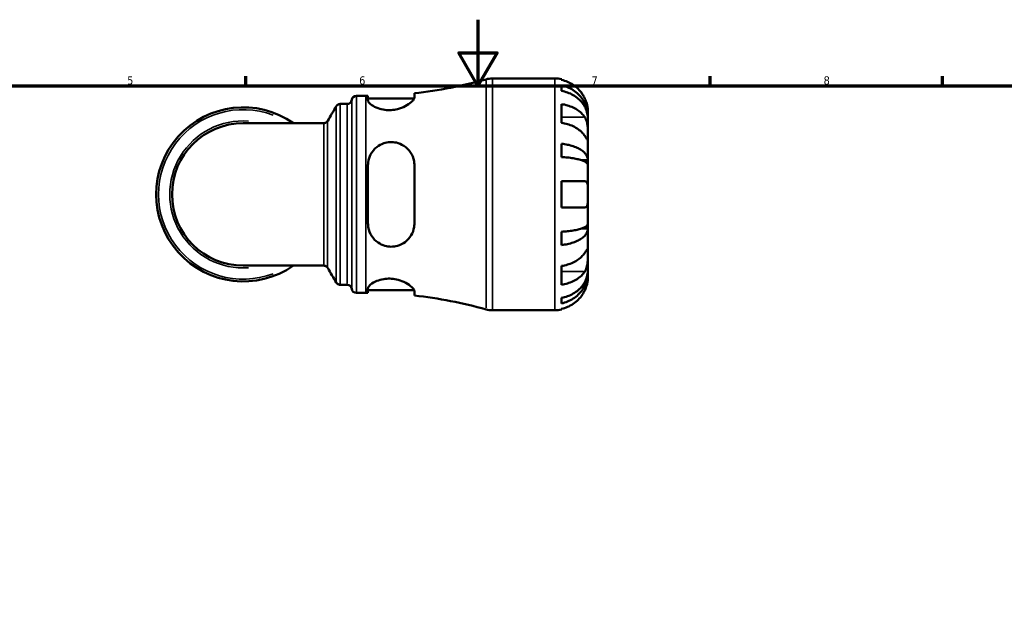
# Model space of a CAD drawing. Header units: millimetres. Extents: x 0 to 902, y 0 to 823.
# Tile 4 of 6: x 282 to 579, y 419 to 594. Entities that reach past the tile are written whole.
import ezdxf

# ---------------------------------------------------------------- set-up
doc = ezdxf.new("R2010")
doc.units = ezdxf.units.MM
for name, color, linetype, lineweight in [('Border (ISO)', 7, 'Continuous', 70), ('Visible (ISO)', 7, 'Continuous', 50), ('Visible Narrow (ISO)', 7, 'Continuous', 35)]:
    doc.layers.add(name, color=color, linetype=linetype, lineweight=lineweight)
doc.styles.add('Note Text (ISO)', font='tahoma.ttf')

# ---------------------------------------------------------------- blocks, each defined once
blk = doc.blocks.new('Borders Default Border')
at = {"layer": 'Border (ISO)'}
for p, q in [((350.4166793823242, 574.000015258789), (350.4166793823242, 576.8999862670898)), ((490.5833435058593, 574.000015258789), (490.5833435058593, 576.8999862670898)), ((560.6666564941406, 574.000015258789), (560.6666564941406, 576.8999862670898))]:
    blk.add_line(p, q, dxfattribs=at)
at = {"layer": 'Border (ISO)', "flags": 128}
for points in [[(420.4999923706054, 594.0000152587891), (420.4999923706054, 574.000015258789), (414.7264862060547, 584.000015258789), (426.2734985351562, 584.000015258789), (420.4999923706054, 574.000015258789)], [(20, 20), (20, 574.000015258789), (820.999984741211, 574.000015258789), (820.999984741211, 20), (20, 20)]]:
    blk.add_lwpolyline(points, dxfattribs=at)
at = {"layer": 'Border (ISO)', "color": 232, "true_color": 0xca0064, "char_height": 2.5, "attachment_point": 7, "style": 'Note Text (ISO)'}
for s, insert in [('5', (314.6429940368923, 574.3473257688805)), ('6', (384.6603272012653, 574.3473257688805)), ('7', (454.7676605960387, 574.3999999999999)), ('8', (524.8089938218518, 574.3432739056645))]:
    blk.add_mtext(s, dxfattribs=dict(at, insert=insert))

msp = doc.modelspace()

# ---------------------------------------------------------------- linework, layer by layer
at = {"layer": 'Visible (ISO)'}
for p, q in [((424.8487800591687, 576.2379836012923), (443.693529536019, 576.2379836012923)), ((445.6935295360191, 576.035942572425), (445.6935295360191, 575.8052795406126)), ((445.6935295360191, 574.1547302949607), (445.6935295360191, 572.494419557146)), ((383.8185295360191, 570.9879836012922), (386.6785295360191, 570.9879836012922)), ((387.3185295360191, 570.9895076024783), (387.3185295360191, 569.6582788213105)), ((401.318529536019, 570.4929371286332), (401.318529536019, 571.7878167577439)), ((378.9585837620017, 568.5379836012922), (381.0404906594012, 568.5379836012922)), ((387.3185295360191, 570.1879836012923), (401.2558004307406, 570.1879836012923)), ((445.6935295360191, 568.5091800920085), (445.6935295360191, 562.8523258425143)), ((453.693529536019, 564.6292899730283), (453.6685323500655, 564.6292899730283)), ((453.693529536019, 564.6292899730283), (453.693529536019, 566.2379836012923)), ((453.693529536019, 564.0169964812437), (453.693529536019, 564.6292899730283)), ((373.9475590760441, 562.7493336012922), (349.6935295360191, 562.7493336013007)), ((453.693529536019, 558.9156531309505), (453.693529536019, 564.0169964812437)), ((453.693529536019, 551.539273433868), (453.693529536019, 558.9156531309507)), ((445.6935295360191, 556.5328572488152), (445.6935295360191, 552.5245125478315)), ((387.3185295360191, 550.0379836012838), (387.3185295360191, 532.4379836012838)), ((401.318529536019, 532.4379836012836), (401.318529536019, 550.0379836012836)), ((453.693529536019, 551.539273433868), (451.7848918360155, 551.539273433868)), ((453.693529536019, 550.0610661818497), (453.693529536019, 551.539273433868)), ((453.693529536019, 541.2379836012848), (453.693529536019, 550.0610661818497)), ((445.6935295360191, 545.237983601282), (445.6935295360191, 537.237983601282)), ((453.693529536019, 532.4149010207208), (453.693529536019, 541.2379836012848)), ((453.693529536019, 530.936693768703), (453.693529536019, 532.4149010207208)), ((445.6935295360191, 529.9514546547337), (445.6935295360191, 525.9431099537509)), ((453.693529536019, 530.936693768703), (451.7848918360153, 530.936693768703)), ((453.693529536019, 523.5603140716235), (453.693529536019, 530.936693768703)), ((453.693529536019, 518.4589707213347), (453.693529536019, 523.5603140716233)), ((349.6935295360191, 519.7266336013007), (373.9475590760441, 519.7266336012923)), ((445.6935295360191, 519.6236413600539), (445.6935295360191, 513.9667871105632)), ((453.693529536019, 517.846677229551), (453.6685323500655, 517.846677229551)), ((453.693529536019, 517.846677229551), (453.693529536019, 518.4589707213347)), ((453.693529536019, 516.2379836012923), (453.693529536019, 517.846677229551)), ((378.9585837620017, 513.9379836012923), (381.0404906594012, 513.9379836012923)), ((383.8185295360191, 511.4879836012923), (386.6785295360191, 511.4879836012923)), ((387.3185295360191, 512.8176883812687), (387.3185295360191, 511.4864596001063)), ((387.3185295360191, 512.2879836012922), (401.2558004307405, 512.2879836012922)), ((401.318529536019, 510.6881504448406), (401.318529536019, 511.9830300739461)), ((445.6935295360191, 509.9815476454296), (445.6935295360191, 508.3212369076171)), ((424.8487800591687, 506.2379836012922), (443.693529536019, 506.2379836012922)), ((445.6935295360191, 506.6706876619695), (445.6935295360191, 506.4400246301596))]:
    msp.add_line(p, q, dxfattribs=at)
for centre, radius, start, end in [((386.6785295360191, 705.3718431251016), 134.3838595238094, 276.2543101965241, 285.6628394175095), ((424.8487800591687, 569.2379836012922), 7.000000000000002, 90, 105.6628394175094), ((443.693529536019, 566.2379836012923), 10, 78.46304096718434, 90), ((383.8185295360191, 569.5879836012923), 1.4, 90, 172.8192442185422), ((386.6785295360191, 705.3718431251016), 134.3838595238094, 270, 270.2728708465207), ((349.6935295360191, 541.237983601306), 26.29165, 54.90319877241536, 305.0968012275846), ((381.0404906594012, 569.9379836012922), 1.4, 270, 352.8192442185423), ((349.6935295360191, 541.2379836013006), 21.51135, 90, 270), ((381.0404906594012, 512.5379836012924), 1.4, 7.18075578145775, 90), ((383.8185295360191, 512.8879836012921), 1.4, 187.1807557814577, 270), ((386.6785295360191, 377.1041240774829), 134.3838595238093, 89.72712915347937, 90), ((386.6785295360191, 377.1041240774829), 134.3838595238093, 74.33716058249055, 83.74568980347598), ((424.8487800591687, 513.2379836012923), 7.000000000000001, 254.3371605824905, 270), ((443.693529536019, 516.2379836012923), 10, 270, 281.5369590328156)]:
    msp.add_arc(centre, radius, start, end, dxfattribs=at)
for points, knots in [([(452.7338899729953, 570.237983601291), (452.5285648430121, 570.6763412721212), (452.2805833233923, 571.1209695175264), (451.6248963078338, 572.1075161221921), (451.1899656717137, 572.6314894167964), (450.3160369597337, 573.509102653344), (449.7970394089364, 573.9440669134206), (448.6788629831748, 574.6944430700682), (448.0796731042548, 575.0098385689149), (446.9568301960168, 575.4765788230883), (446.3326677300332, 575.6739454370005), (445.6935295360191, 575.8052795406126)], [4.902643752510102, 4.902643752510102, 4.902643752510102, 4.902643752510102, 5.042245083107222, 5.042245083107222, 5.228549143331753, 5.228549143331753, 5.413804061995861, 5.413804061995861, 5.59905898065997, 5.59905898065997, 5.77859994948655, 5.77859994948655, 5.77859994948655, 5.77859994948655]), ([(445.6935295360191, 574.1547302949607), (446.334722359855, 574.0276372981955), (446.9610119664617, 573.8364004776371), (448.085622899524, 573.3846930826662), (448.6848862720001, 573.0800102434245), (449.8034652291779, 572.3549998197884), (450.3227857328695, 571.9346793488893), (451.1960183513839, 571.0876608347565), (451.630150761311, 570.5827233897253), (452.378685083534, 569.495547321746), (452.6930993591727, 568.9133166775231), (453.1667292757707, 567.8038063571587), (453.3691555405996, 567.1741175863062), (453.6325462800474, 565.88756076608), (453.693529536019, 565.2306963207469), (453.693529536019, 564.6292899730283)], [0.1897183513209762, 0.1897183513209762, 0.1897183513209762, 0.1897183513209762, 0.3698032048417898, 0.3698032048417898, 0.5549843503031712, 0.5549843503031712, 0.7401654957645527, 0.7401654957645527, 0.9258164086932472, 0.9258164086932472, 1.111467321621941, 1.111467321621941, 1.297825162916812, 1.297825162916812, 1.484183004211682, 1.484183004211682, 1.484183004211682, 1.484183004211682]), ([(401.318529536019, 570.4929371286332), (401.318529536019, 570.3811356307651), (401.2889412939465, 570.2590048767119), (401.0906816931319, 569.8104653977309), (400.7865748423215, 569.4442236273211), (399.8818704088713, 568.6622131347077), (399.2645593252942, 568.2446357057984), (397.8566700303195, 567.5307582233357), (397.0869210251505, 567.2272112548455), (395.6143879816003, 566.8505827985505), (394.9545647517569, 566.7419478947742), (393.6454819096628, 566.6590185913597), (393.0167881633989, 566.6786810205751), (391.6704918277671, 566.8438798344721), (390.9849620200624, 567.0123240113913), (389.5952413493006, 567.500728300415), (388.9436737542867, 567.8445640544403), (387.9260143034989, 568.563815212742), (387.5724632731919, 568.9394063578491), (387.350544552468, 569.4109455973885), (387.3185295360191, 569.5385686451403), (387.3185295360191, 569.6582788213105)], [-2.480382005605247, -2.480382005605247, -2.480382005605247, -2.480382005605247, -2.363286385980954, -2.363286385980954, -2.079768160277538, -2.079768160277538, -1.779791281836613, -1.779791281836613, -1.508210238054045, -1.508210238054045, -1.305006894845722, -1.305006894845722, -1.113346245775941, -1.113346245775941, -0.8807716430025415, -0.8807716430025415, -0.5859505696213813, -0.5859505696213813, -0.2789280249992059, -0.2789280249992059, -0.1569413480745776, -0.1569413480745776, -0.1569413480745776, -0.1569413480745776]), ([(453.693529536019, 564.0169964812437), (453.693529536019, 564.5522343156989), (453.6325462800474, 565.1368285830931), (453.3691555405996, 566.2818345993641), (453.1667292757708, 566.8422431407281), (452.6930993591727, 567.8296818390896), (452.378685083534, 568.3478537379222), (451.630150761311, 569.3154154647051), (451.1960183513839, 569.7647981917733), (450.3227857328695, 570.5186252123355), (449.8034652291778, 570.8927007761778), (448.6848862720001, 571.537943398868), (448.085622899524, 571.8091041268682), (446.9610119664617, 572.2111133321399), (446.334722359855, 572.3813097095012), (445.6935295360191, 572.4944195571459)], [4.459382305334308, 4.459382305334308, 4.459382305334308, 4.459382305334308, 4.645740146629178, 4.645740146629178, 4.832097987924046, 4.832097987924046, 5.017748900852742, 5.017748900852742, 5.203399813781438, 5.203399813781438, 5.38858095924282, 5.38858095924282, 5.573762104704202, 5.573762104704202, 5.753846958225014, 5.753846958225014, 5.753846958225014, 5.753846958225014]), ([(377.7523853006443, 567.8486883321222), (377.7730815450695, 567.883812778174), (377.7982277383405, 567.9232756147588), (377.8642155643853, 568.0128922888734), (377.9050054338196, 568.0631968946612), (378.0138636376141, 568.1741053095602), (378.0821473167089, 568.2350780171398), (378.2614830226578, 568.3569197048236), (378.3735980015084, 568.4178240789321), (378.6427252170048, 568.5092719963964), (378.7999694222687, 568.5379836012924), (378.9585837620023, 568.5379836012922)], [3.140674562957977, 3.140674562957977, 3.140674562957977, 3.140674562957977, 3.140860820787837, 3.140860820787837, 3.141047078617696, 3.141047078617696, 3.141233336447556, 3.141233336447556, 3.141419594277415, 3.141419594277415, 3.141605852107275, 3.141605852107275, 3.141605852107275, 3.141605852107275]), ([(445.6935295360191, 568.5091800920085), (446.3326677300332, 568.4163128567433), (446.9568301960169, 568.2767535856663), (448.0796731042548, 567.9467183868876), (448.6788629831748, 567.7237000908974), (449.7970394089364, 567.1931040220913), (450.3160369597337, 566.8855378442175), (451.1899656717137, 566.2649715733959), (451.6248963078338, 565.8944665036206), (452.2805833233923, 565.196872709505), (452.5285648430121, 564.8824730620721), (452.7338899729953, 564.572507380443)], [0.18972424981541, 0.18972424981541, 0.18972424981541, 0.18972424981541, 0.3692652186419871, 0.3692652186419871, 0.5545201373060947, 0.5545201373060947, 0.7397750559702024, 0.7397750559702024, 0.9260791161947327, 0.9260791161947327, 1.065680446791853, 1.065680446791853, 1.065680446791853, 1.065680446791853]), ([(453.693529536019, 566.2379836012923), (453.693529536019, 566.2379836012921), (453.6938804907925, 566.2807573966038), (453.69087295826, 566.4579217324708), (453.6870613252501, 566.5997936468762), (453.6551637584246, 567.0477594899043), (453.6176226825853, 567.3918439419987), (453.4875917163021, 568.0677369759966), (453.4183832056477, 568.3604872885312), (453.2616286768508, 568.8993671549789), (453.1834842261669, 569.1367433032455), (453.0033834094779, 569.6234427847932), (452.9014502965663, 569.8709320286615), (452.7718133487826, 570.1563978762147), (452.7529670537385, 570.1972551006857), (452.7338899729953, 570.237983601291)], [-2.778041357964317, -2.778041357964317, -2.778041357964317, -2.778041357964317, -2.676721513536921, -2.676721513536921, -2.565581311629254, -2.565581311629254, -2.40960112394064, -2.40960112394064, -2.305193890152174, -2.305193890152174, -2.226175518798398, -2.226175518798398, -2.144504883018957, -2.144504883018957, -2.130817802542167, -2.130817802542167, -2.130817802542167, -2.130817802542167]), ([(452.7338899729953, 564.572507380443), (452.792162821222, 564.4845367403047), (452.8482096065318, 564.3917191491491), (453.0096670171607, 564.0977011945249), (453.106855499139, 563.8832084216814), (453.2825164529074, 563.4085953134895), (453.3587754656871, 563.1492553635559), (453.5104415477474, 562.4938591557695), (453.5710382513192, 562.0928729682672), (453.6610867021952, 561.185092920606), (453.6793461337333, 560.6882092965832), (453.695486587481, 559.7339548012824), (453.693529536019, 559.2896889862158), (453.693529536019, 558.9156531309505)], [-0.6443449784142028, -0.6443449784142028, -0.6443449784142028, -0.6443449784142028, -0.6030858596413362, -0.6030858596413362, -0.520079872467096, -0.520079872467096, -0.4327390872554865, -0.4327390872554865, -0.3100066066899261, -0.3100066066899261, -0.15868997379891, -0.15868997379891, 0, 0, 0, 0]), ([(373.9475590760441, 562.7493336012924), (374.0971023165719, 562.7493336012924), (374.2459655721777, 562.7747567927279), (374.5113182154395, 562.8599727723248), (374.6258106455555, 562.9196973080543), (374.8097104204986, 563.0408900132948), (374.8801849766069, 563.1022910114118), (374.992596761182, 563.2145093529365), (375.0347903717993, 563.2656916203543), (375.102995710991, 563.3570143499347), (375.1289662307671, 563.3973161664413), (375.1512873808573, 563.4348379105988), (375.1522525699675, 563.4364680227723), (375.1532080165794, 563.4380890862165)], [-1.559390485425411, -1.559390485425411, -1.559390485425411, -1.559390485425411, -1.558294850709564, -1.558294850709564, -1.557146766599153, -1.557146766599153, -1.555998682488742, -1.555998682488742, -1.554850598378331, -1.554850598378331, -1.55370251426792, -1.55370251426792, -1.553650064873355, -1.553650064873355, -1.553650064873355, -1.553650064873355]), ([(452.7338899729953, 558.915653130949), (452.5285648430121, 559.225618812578), (452.2805833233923, 559.540018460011), (451.6248963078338, 560.2376122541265), (451.1899656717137, 560.6081173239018), (450.3160369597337, 561.2286835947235), (449.7970394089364, 561.5362497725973), (448.6788629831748, 562.0668458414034), (448.0796731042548, 562.2898641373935), (446.9568301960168, 562.6198993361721), (446.3326677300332, 562.7594586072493), (445.6935295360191, 562.8523258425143)], [4.902643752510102, 4.902643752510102, 4.902643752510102, 4.902643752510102, 5.042245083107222, 5.042245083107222, 5.228549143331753, 5.228549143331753, 5.413804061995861, 5.413804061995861, 5.59905898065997, 5.59905898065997, 5.77859994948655, 5.77859994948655, 5.77859994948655, 5.77859994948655]), ([(453.693529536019, 558.9156531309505), (453.693529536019, 558.7062338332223), (453.6937395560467, 558.5207383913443), (453.6919729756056, 558.193537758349), (453.6898098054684, 558.0568903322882), (453.6717997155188, 557.8161544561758), (453.6510832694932, 557.7450942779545), (453.5641473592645, 557.7431397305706), (453.5008591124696, 557.8050718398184), (453.3448484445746, 558.0076015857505), (453.2678068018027, 558.1175217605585), (453.0897990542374, 558.3793403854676), (452.9905479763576, 558.5285198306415), (452.8334978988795, 558.7652811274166), (452.7845301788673, 558.8392049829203), (452.7338899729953, 558.915653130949)], [0, 0, 0, 0, 0.0888490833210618, 0.0888490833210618, 0.1837964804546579, 0.1837964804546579, 0.3141969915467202, 0.3141969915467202, 0.4378466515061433, 0.4378466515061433, 0.5241127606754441, 0.5241127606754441, 0.6076526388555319, 0.6076526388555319, 0.6434969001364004, 0.6434969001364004, 0.6434969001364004, 0.6434969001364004]), ([(387.3185295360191, 550.0379836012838), (387.3185295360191, 550.3275009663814), (387.3364864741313, 550.6159643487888), (387.4770133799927, 551.7459813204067), (387.7339747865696, 552.5568723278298), (388.5761785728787, 554.1572638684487), (389.2067224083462, 554.9215497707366), (390.5960712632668, 556.0171970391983), (391.2958053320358, 556.4032355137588), (392.6670026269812, 556.8704426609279), (393.3003956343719, 556.9937315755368), (394.6009781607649, 557.0628946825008), (395.2479249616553, 557.005559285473), (396.6801329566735, 556.6793846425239), (397.4293240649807, 556.35850584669), (398.9386483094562, 555.3912425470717), (399.6475340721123, 554.6821003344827), (400.6856968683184, 553.0882556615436), (401.0378976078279, 552.2159288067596), (401.2805426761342, 550.8766467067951), (401.318529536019, 550.4591470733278), (401.318529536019, 550.0379836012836)], [-2.457826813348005, -2.457826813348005, -2.457826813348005, -2.457826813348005, -2.366635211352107, -2.366635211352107, -2.097358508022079, -2.097358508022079, -1.785066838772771, -1.785066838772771, -1.539123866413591, -1.539123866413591, -1.344277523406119, -1.344277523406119, -1.147090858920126, -1.147090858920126, -0.8924185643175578, -0.8924185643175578, -0.5700865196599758, -0.5700865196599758, -0.2686378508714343, -0.2686378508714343, -0.1359890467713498, -0.1359890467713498, -0.1359890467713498, -0.1359890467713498]), ([(445.6935295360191, 556.5328572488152), (446.334722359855, 556.466230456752), (446.9610119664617, 556.3659771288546), (448.085622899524, 556.1291756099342), (448.6848862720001, 555.9694497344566), (449.8034652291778, 555.5893727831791), (450.3227857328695, 555.3690254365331), (451.1960183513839, 554.9249873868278), (451.630150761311, 554.660280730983), (452.378685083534, 554.0903433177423), (452.6930993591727, 553.7851167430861), (453.1667292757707, 553.2034708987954), (453.3691555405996, 552.8733650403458), (453.6325462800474, 552.1989049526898), (453.693529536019, 551.8545526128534), (453.693529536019, 551.539273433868)], [0.1897183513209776, 0.1897183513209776, 0.1897183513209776, 0.1897183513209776, 0.3698032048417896, 0.3698032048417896, 0.5549843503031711, 0.5549843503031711, 0.7401654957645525, 0.7401654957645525, 0.925816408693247, 0.925816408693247, 1.111467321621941, 1.111467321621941, 1.297825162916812, 1.297825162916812, 1.484183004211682, 1.484183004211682, 1.484183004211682, 1.484183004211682]), ([(453.693529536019, 550.0610661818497), (453.693529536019, 550.2166004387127), (453.6325462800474, 550.3864771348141), (453.3691555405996, 550.7192033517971), (453.1667292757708, 550.8820519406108), (452.6930993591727, 551.1689908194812), (452.378685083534, 551.3195659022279), (451.630150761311, 551.600728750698), (451.1960183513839, 551.7313144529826), (450.3227857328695, 551.9503683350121), (449.8034652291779, 552.0590705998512), (448.6848862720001, 552.2465710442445), (448.0856228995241, 552.3253673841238), (446.9610119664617, 552.4421868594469), (446.334722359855, 552.4916440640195), (445.6935295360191, 552.5245125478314)], [4.459382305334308, 4.459382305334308, 4.459382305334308, 4.459382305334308, 4.645740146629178, 4.645740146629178, 4.832097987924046, 4.832097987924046, 5.017748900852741, 5.017748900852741, 5.203399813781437, 5.203399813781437, 5.388580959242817, 5.388580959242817, 5.573762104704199, 5.573762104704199, 5.753846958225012, 5.753846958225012, 5.753846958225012, 5.753846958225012]), ([(445.6935295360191, 545.237983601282), (446.3326677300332, 545.237983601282), (446.9568301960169, 545.2379836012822), (448.0796731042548, 545.2379836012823), (448.6788629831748, 545.2379836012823), (449.7970394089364, 545.2379836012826), (450.3160369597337, 545.2379836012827), (451.1899656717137, 545.237983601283), (451.6248963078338, 545.2379836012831), (452.2805833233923, 545.2379836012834), (452.5285648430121, 545.2379836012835), (452.7338899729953, 545.2379836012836)], [0.1897242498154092, 0.1897242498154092, 0.1897242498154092, 0.1897242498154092, 0.3692652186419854, 0.3692652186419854, 0.5545201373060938, 0.5545201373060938, 0.7397750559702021, 0.7397750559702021, 0.9260791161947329, 0.9260791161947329, 1.065680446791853, 1.065680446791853, 1.065680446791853, 1.065680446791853]), ([(452.7338899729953, 545.2379836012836), (452.8025530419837, 545.2379836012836), (452.8680525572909, 545.2299287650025), (453.0288751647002, 545.1869765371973), (453.1181541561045, 545.1391641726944), (453.2839997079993, 544.9915863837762), (453.357665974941, 544.8880229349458), (453.5096080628, 544.5650084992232), (453.5711587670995, 544.3176451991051), (453.6612857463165, 543.6623111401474), (453.6793883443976, 543.2402856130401), (453.6954974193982, 542.2895097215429), (453.693529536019, 541.7661487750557), (453.693529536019, 541.2379836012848)], [-0.640085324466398, -0.640085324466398, -0.640085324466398, -0.640085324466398, -0.592221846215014, -0.592221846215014, -0.5159503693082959, -0.5159503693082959, -0.432356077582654, -0.432356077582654, -0.3086303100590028, -0.3086303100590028, -0.1584495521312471, -0.1584495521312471, 0, 0, 0, 0]), ([(453.693529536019, 541.2379836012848), (453.693529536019, 540.9002507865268), (453.6938804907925, 540.5639247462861), (453.69087295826, 539.8784633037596), (453.6870613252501, 539.5351514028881), (453.6551637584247, 538.7700953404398), (453.6176226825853, 538.3812856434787), (453.4875917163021, 537.8605475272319), (453.4183832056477, 537.6902734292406), (453.2616286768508, 537.4601769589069), (453.1834842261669, 537.3847590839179), (453.0033834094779, 537.2773638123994), (452.9014502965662, 537.2473563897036), (452.7718133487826, 537.2386056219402), (452.7529670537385, 537.2379836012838), (452.7338899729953, 537.2379836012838)], [-2.778041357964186, -2.778041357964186, -2.778041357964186, -2.778041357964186, -2.67672151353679, -2.67672151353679, -2.565581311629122, -2.565581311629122, -2.409601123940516, -2.409601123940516, -2.305193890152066, -2.305193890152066, -2.226175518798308, -2.226175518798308, -2.144504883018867, -2.144504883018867, -2.130817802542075, -2.130817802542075, -2.130817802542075, -2.130817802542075]), ([(452.7338899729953, 537.2379836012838), (452.5285648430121, 537.2379836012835), (452.2805833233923, 537.2379836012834), (451.6248963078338, 537.237983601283), (451.1899656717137, 537.237983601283), (450.3160369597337, 537.2379836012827), (449.7970394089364, 537.2379836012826), (448.6788629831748, 537.2379836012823), (448.0796731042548, 537.2379836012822), (446.9568301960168, 537.2379836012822), (446.3326677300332, 537.237983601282), (445.6935295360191, 537.237983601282)], [4.902643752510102, 4.902643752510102, 4.902643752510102, 4.902643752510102, 5.042245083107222, 5.042245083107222, 5.228549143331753, 5.228549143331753, 5.413804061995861, 5.413804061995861, 5.59905898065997, 5.59905898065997, 5.77859994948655, 5.77859994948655, 5.77859994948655, 5.77859994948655]), ([(401.318529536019, 532.4379836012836), (401.318529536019, 532.0663077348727), (401.2889412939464, 531.6973944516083), (401.0906816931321, 530.4555488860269), (400.7865748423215, 529.6250747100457), (399.8818704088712, 528.0921029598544), (399.2645593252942, 527.3989814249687), (397.8566700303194, 526.3402666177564), (397.0869210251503, 525.9492551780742), (395.6143879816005, 525.5278116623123), (394.9545647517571, 525.4344623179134), (393.6454819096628, 525.4415015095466), (393.0167881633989, 525.5310907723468), (391.6704918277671, 525.9129197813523), (390.9849620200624, 526.2381523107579), (389.5952413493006, 527.1867662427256), (388.9436737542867, 527.8608082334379), (387.9260143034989, 529.4302781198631), (387.5724632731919, 530.3343996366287), (387.350544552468, 531.6668119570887), (387.3185295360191, 532.0513701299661), (387.3185295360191, 532.4379836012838)], [-2.480382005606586, -2.480382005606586, -2.480382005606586, -2.480382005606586, -2.363286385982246, -2.363286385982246, -2.0797681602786, -2.0797681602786, -1.779791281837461, -1.779791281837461, -1.508210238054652, -1.508210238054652, -1.305006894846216, -1.305006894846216, -1.113346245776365, -1.113346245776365, -0.8807716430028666, -0.8807716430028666, -0.5859505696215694, -0.5859505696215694, -0.2789280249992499, -0.2789280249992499, -0.1569413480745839, -0.1569413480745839, -0.1569413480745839, -0.1569413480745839]), ([(445.6935295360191, 529.9514546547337), (446.334722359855, 529.9843231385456), (446.9610119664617, 530.0337803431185), (448.085622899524, 530.1505998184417), (448.6848862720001, 530.2293961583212), (449.8034652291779, 530.4168966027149), (450.3227857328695, 530.5255988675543), (451.1960183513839, 530.7446527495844), (451.630150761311, 530.8752384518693), (452.378685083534, 531.1564013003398), (452.6930993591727, 531.306976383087), (453.1667292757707, 531.5939152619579), (453.3691555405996, 531.7567638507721), (453.6325462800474, 532.089490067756), (453.693529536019, 532.2593667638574), (453.693529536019, 532.4149010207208)], [0.1897183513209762, 0.1897183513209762, 0.1897183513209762, 0.1897183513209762, 0.3698032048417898, 0.3698032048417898, 0.5549843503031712, 0.5549843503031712, 0.7401654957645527, 0.7401654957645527, 0.9258164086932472, 0.9258164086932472, 1.111467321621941, 1.111467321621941, 1.297825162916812, 1.297825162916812, 1.484183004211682, 1.484183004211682, 1.484183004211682, 1.484183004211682]), ([(453.693529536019, 530.936693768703), (453.693529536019, 530.6214145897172), (453.6325462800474, 530.2770622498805), (453.3691555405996, 529.602602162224), (453.1667292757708, 529.2724963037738), (452.6930993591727, 528.6908504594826), (452.378685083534, 528.3856238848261), (451.630150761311, 527.815686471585), (451.1960183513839, 527.5509798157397), (450.3227857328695, 527.1069417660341), (449.8034652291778, 526.8865944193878), (448.6848862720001, 526.5065174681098), (448.085622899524, 526.3467915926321), (446.9610119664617, 526.1099900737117), (446.334722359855, 526.009736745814), (445.6935295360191, 525.9431099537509)], [4.459382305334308, 4.459382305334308, 4.459382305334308, 4.459382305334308, 4.645740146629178, 4.645740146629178, 4.832097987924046, 4.832097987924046, 5.017748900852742, 5.017748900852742, 5.203399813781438, 5.203399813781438, 5.38858095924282, 5.38858095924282, 5.573762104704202, 5.573762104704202, 5.753846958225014, 5.753846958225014, 5.753846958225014, 5.753846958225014]), ([(445.6935295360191, 519.6236413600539), (446.3326677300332, 519.7165085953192), (446.9568301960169, 519.8560678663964), (448.0796731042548, 520.1861030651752), (448.6788629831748, 520.4091213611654), (449.7970394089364, 520.9397174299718), (450.3160369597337, 521.2472836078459), (451.1899656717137, 521.8678498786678), (451.6248963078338, 522.2383549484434), (452.2805833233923, 522.9359487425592), (452.5285648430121, 523.2503483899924), (452.7338899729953, 523.5603140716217)], [0.1897242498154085, 0.1897242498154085, 0.1897242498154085, 0.1897242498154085, 0.3692652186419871, 0.3692652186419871, 0.5545201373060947, 0.5545201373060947, 0.7397750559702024, 0.7397750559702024, 0.9260791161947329, 0.9260791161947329, 1.065680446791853, 1.065680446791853, 1.065680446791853, 1.065680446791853]), ([(452.7338899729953, 523.5603140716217), (452.792162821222, 523.64828471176), (452.8482096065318, 523.7328972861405), (453.0096670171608, 523.9761817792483), (453.106855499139, 524.1220737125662), (453.2825164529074, 524.37963219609), (453.3587754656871, 524.4877099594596), (453.5104415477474, 524.6812198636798), (453.5710382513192, 524.7373406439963), (453.6610867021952, 524.7242320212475), (453.6793461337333, 524.6227473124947), (453.695486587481, 524.230226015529), (453.693529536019, 523.9343499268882), (453.693529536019, 523.5603140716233)], [-0.6443449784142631, -0.6443449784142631, -0.6443449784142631, -0.6443449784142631, -0.603085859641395, -0.603085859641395, -0.5200798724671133, -0.5200798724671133, -0.4327390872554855, -0.4327390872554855, -0.3100066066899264, -0.3100066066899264, -0.1586899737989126, -0.1586899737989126, 0, 0, 0, 0]), ([(453.693529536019, 523.5603140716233), (453.693529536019, 523.350894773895), (453.6937395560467, 523.1188825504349), (453.6919729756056, 522.6010520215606), (453.6898098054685, 522.3144848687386), (453.6717997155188, 521.6036633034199), (453.6510832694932, 521.1733083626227), (453.5641473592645, 520.3314099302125), (453.5008591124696, 519.9283111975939), (453.3448484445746, 519.2767767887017), (453.2678068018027, 519.0223076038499), (453.0897990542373, 518.552787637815), (452.9905479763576, 518.3390357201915), (452.8334978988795, 518.060028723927), (452.7845301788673, 517.9799079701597), (452.7338899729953, 517.903459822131)], [0, 0, 0, 0, 0.0888490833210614, 0.0888490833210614, 0.1837964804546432, 0.1837964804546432, 0.3141969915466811, 0.3141969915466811, 0.4378466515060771, 0.4378466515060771, 0.5241127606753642, 0.5241127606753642, 0.6076526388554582, 0.6076526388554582, 0.6434969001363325, 0.6434969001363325, 0.6434969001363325, 0.6434969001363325]), ([(375.1532080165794, 519.0378781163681), (375.1322939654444, 519.0733620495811), (375.1068685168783, 519.1132112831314), (375.0401626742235, 519.2035666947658), (374.9989273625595, 519.2542260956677), (374.8890853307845, 519.3655853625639), (374.8202485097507, 519.4266437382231), (374.6402134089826, 519.5480747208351), (374.5279791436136, 519.608438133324), (374.2600723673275, 519.69860175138), (374.1042616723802, 519.7266336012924), (373.947559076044, 519.7266336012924)], [1.553665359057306, 1.553665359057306, 1.553665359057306, 1.553665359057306, 1.554813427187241, 1.554813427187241, 1.555961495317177, 1.555961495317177, 1.557109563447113, 1.557109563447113, 1.558257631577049, 1.558257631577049, 1.559405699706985, 1.559405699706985, 1.559405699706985, 1.559405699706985]), ([(445.6935295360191, 509.9815476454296), (446.334722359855, 510.0946574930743), (446.9610119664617, 510.2648538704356), (448.085622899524, 510.6668630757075), (448.6848862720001, 510.9380238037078), (449.8034652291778, 511.5832664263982), (450.3227857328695, 511.9573419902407), (451.1960183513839, 512.7111690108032), (451.630150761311, 513.1605517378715), (452.378685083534, 514.1281134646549), (452.6930993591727, 514.6462853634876), (453.1667292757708, 515.6337240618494), (453.3691555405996, 516.1941326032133), (453.6325462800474, 517.3391386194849), (453.693529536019, 517.9237328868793), (453.693529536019, 518.4589707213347)], [0.1897183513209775, 0.1897183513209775, 0.1897183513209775, 0.1897183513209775, 0.3698032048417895, 0.3698032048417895, 0.5549843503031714, 0.5549843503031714, 0.7401654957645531, 0.7401654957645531, 0.9258164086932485, 0.9258164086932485, 1.111467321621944, 1.111467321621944, 1.297825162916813, 1.297825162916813, 1.484183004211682, 1.484183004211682, 1.484183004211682, 1.484183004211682]), ([(452.7338899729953, 517.903459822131), (452.5285648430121, 517.5934941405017), (452.2805833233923, 517.2790944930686), (451.6248963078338, 516.5815006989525), (451.1899656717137, 516.2109956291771), (450.3160369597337, 515.590429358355), (449.7970394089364, 515.2828631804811), (448.6788629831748, 514.7522671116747), (448.0796731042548, 514.5292488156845), (446.9568301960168, 514.1992136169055), (446.3326677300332, 514.0596543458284), (445.6935295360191, 513.9667871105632)], [4.902643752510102, 4.902643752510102, 4.902643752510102, 4.902643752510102, 5.042245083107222, 5.042245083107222, 5.228549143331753, 5.228549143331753, 5.413804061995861, 5.413804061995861, 5.59905898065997, 5.59905898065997, 5.77859994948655, 5.77859994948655, 5.77859994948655, 5.77859994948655]), ([(453.693529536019, 517.846677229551), (453.693529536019, 517.2452708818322), (453.6325462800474, 516.588406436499), (453.3691555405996, 515.3018496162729), (453.1667292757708, 514.6721608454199), (452.6930993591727, 513.5626505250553), (452.378685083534, 512.9804198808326), (451.630150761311, 511.893243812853), (451.1960183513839, 511.3883063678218), (450.3227857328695, 510.5412878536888), (449.8034652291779, 510.1209673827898), (448.6848862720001, 509.3959569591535), (448.0856228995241, 509.0912741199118), (446.9610119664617, 508.6395667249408), (446.334722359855, 508.4483299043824), (445.6935295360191, 508.3212369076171)], [4.459382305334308, 4.459382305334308, 4.459382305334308, 4.459382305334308, 4.645740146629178, 4.645740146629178, 4.832097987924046, 4.832097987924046, 5.017748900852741, 5.017748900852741, 5.203399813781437, 5.203399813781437, 5.388580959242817, 5.388580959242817, 5.573762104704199, 5.573762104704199, 5.753846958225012, 5.753846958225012, 5.753846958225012, 5.753846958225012]), ([(378.9585837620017, 513.9379836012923), (378.8092419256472, 513.9379836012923), (378.6609401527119, 513.9633041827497), (378.3949995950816, 514.0483879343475), (378.2799332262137, 514.1085007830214), (378.0955868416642, 514.2300877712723), (378.0251984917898, 514.2915225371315), (377.9130490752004, 514.4035593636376), (377.8710387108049, 514.4545400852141), (377.8031437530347, 514.5454006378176), (377.7773063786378, 514.5854418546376), (377.7548208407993, 514.6231574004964), (377.7535951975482, 514.625225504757), (377.7523853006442, 514.6272788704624)], [6.28318873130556, 6.28318873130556, 6.28318873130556, 6.28318873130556, 6.283364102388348, 6.283364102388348, 6.283550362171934, 6.283550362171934, 6.28373662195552, 6.28373662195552, 6.283922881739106, 6.283922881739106, 6.284109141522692, 6.284109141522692, 6.28412003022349, 6.28412003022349, 6.28412003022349, 6.28412003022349]), ([(387.3185295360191, 512.8176883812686), (387.3185295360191, 512.907333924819), (387.3364864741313, 513.0014317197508), (387.4770133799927, 513.3887557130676), (387.7339747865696, 513.7095944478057), (388.5761785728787, 514.4091476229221), (389.2067224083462, 514.788449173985), (390.5960712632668, 515.3488075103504), (391.2958053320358, 515.5522568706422), (392.6670026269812, 515.7699836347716), (393.3003956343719, 515.8122926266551), (394.600978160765, 515.7723037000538), (395.2479249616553, 515.6891346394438), (396.6801329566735, 515.3757475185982), (397.4293240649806, 515.1148950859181), (398.9386483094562, 514.4298073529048), (399.6475340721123, 513.9830304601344), (400.6856968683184, 513.1413429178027), (401.0378976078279, 512.7442465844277), (401.2805426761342, 512.2496505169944), (401.318529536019, 512.1097176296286), (401.318529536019, 511.9830300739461)], [-2.457826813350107, -2.457826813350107, -2.457826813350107, -2.457826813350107, -2.366635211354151, -2.366635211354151, -2.097358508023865, -2.097358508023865, -1.785066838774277, -1.785066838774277, -1.539123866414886, -1.539123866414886, -1.344277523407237, -1.344277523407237, -1.147090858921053, -1.147090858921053, -0.8924185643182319, -0.8924185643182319, -0.5700865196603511, -0.5700865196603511, -0.2686378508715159, -0.2686378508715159, -0.135989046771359, -0.135989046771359, -0.135989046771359, -0.135989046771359]), ([(452.7338899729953, 512.237983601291), (452.8025530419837, 512.3845754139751), (452.8680525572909, 512.5324780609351), (453.0288751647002, 512.9178486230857), (453.1181541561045, 513.1548504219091), (453.2839997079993, 513.6459487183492), (453.357665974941, 513.8970120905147), (453.5096080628, 514.4953179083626), (453.5711587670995, 514.8236365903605), (453.6612857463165, 515.4586953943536), (453.6793883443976, 515.7368493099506), (453.6954974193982, 516.1333653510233), (453.693529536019, 516.2379836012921), (453.693529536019, 516.2379836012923)], [-0.6400853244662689, -0.6400853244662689, -0.6400853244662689, -0.6400853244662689, -0.5922218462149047, -0.5922218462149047, -0.5159503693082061, -0.5159503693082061, -0.4323560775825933, -0.4323560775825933, -0.30863031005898, -0.30863031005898, -0.1584495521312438, -0.1584495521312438, 0, 0, 0, 0]), ([(445.6935295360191, 506.6706876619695), (446.3326677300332, 506.8020217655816), (446.9568301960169, 506.9993883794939), (448.0796731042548, 507.4661286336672), (448.6788629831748, 507.7815241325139), (449.7970394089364, 508.5319002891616), (450.3160369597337, 508.9668645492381), (451.1899656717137, 509.8444777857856), (451.6248963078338, 510.36845108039), (452.2805833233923, 511.3549976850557), (452.5285648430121, 511.799625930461), (452.7338899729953, 512.237983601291)], [0.1897242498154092, 0.1897242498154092, 0.1897242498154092, 0.1897242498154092, 0.3692652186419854, 0.3692652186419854, 0.5545201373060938, 0.5545201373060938, 0.7397750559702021, 0.7397750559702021, 0.9260791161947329, 0.9260791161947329, 1.065680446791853, 1.065680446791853, 1.065680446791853, 1.065680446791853])]:
    msp.add_open_spline(points, degree=3, knots=knots, dxfattribs=at)
for points in [[(375.1532080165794, 563.4380890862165), (376.0196910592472, 564.9082120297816), (376.8860678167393, 566.3784253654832), (377.7523853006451, 567.8486883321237)], [(377.7523853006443, 514.6272788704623), (376.8860678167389, 516.0975418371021), (376.0196910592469, 517.5677551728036), (375.1532080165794, 519.0378781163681)]]:
    msp.add_open_spline(points, degree=3, dxfattribs=at)
at = {"layer": 'Visible Narrow (ISO)'}
for p, q in [((422.9589479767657, 506.9256221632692), (422.9589479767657, 575.550345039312)), ((424.8487800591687, 575.8070755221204), (424.8487800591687, 506.6688916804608)), ((443.693529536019, 506.6688916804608), (443.693529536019, 575.8070755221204)), ((383.8185295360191, 570.6217117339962), (383.8185295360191, 511.8542554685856)), ((386.6785295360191, 511.8542554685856), (386.6785295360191, 570.6217117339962)), ((381.0404906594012, 514.2740919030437), (381.0404906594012, 568.2018752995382)), ((382.4295100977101, 569.4117935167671), (382.4295100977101, 513.0641736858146)), ((452.3818719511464, 564.572507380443), (446.0455475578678, 564.572507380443)), ((452.3818719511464, 517.903459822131), (446.0455475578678, 517.903459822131))]:
    msp.add_line(p, q, dxfattribs=at)
for centre, radius, start, end in [((349.6935295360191, 541.2379836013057), 25.59165, 69.47949294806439, 290.5205070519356), ((349.6935295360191, 541.2379836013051), 22.21135, 86.01957504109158, 273.9804249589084)]:
    msp.add_arc(centre, radius, start, end, dxfattribs=at)
for points, knots in [([(377.7528584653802, 567.5192779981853), (377.7531162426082, 567.1217579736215), (377.7533235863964, 566.3684280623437), (377.7537249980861, 563.8537820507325), (377.7538934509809, 561.8548862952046), (377.7541556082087, 556.902472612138), (377.7542461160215, 553.917478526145), (377.7543784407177, 546.5708865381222), (377.7544002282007, 542.0589920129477), (377.7543501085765, 533.8265521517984), (377.7542885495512, 530.0801401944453), (377.7540617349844, 523.2370176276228), (377.7538887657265, 520.2349869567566), (377.7534311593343, 516.537334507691), (377.7531847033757, 515.4598023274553), (377.7528582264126, 514.9556422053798)], [3.297846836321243, 3.297846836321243, 3.297846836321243, 3.297846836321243, 3.584004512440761, 3.584004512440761, 3.95970881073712, 3.95970881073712, 4.349126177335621, 4.349126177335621, 4.846123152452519, 4.846123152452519, 5.285950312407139, 5.285950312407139, 5.764780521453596, 5.764780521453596, 6.126947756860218, 6.126947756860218, 6.126947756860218, 6.126947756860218]), ([(378.9605803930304, 514.2757403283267), (378.961946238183, 514.7926908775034), (378.9629559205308, 515.8956638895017), (378.9648270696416, 519.6840963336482), (378.9655240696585, 522.7642451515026), (378.9664368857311, 529.7865594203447), (378.9666829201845, 533.6314833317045), (378.96688346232, 542.0805837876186), (378.966796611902, 546.7113277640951), (378.9662660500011, 554.2509425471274), (378.9659029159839, 557.3141752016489), (378.9648428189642, 562.395616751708), (378.9641594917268, 564.4461521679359), (378.9625118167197, 567.0212455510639), (378.9616594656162, 567.7918166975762), (378.9605820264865, 568.1991576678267)], [-6.126109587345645, -6.126109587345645, -6.126109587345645, -6.126109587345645, -5.764780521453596, -5.764780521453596, -5.285950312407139, -5.285950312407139, -4.846123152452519, -4.846123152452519, -4.349126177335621, -4.349126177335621, -3.95970881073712, -3.95970881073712, -3.584004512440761, -3.584004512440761, -3.298684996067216, -3.298684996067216, -3.298684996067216, -3.298684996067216]), ([(373.9655874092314, 562.4859913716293), (373.9733577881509, 562.2331384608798), (373.9798529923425, 561.7994122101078), (373.996381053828, 560.0044106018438), (374.0038928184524, 558.1538408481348), (374.0151858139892, 553.3404367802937), (374.0187078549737, 550.3255253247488), (374.0225591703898, 543.7613702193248), (374.0227872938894, 540.205980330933), (374.0199338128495, 533.5600281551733), (374.0169749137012, 530.4625349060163), (374.0063842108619, 524.9919464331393), (373.9983907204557, 522.7282620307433), (373.9802559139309, 520.7037340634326), (373.973607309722, 520.2512929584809), (373.9655986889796, 519.9907657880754)], [-1.403450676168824, -1.403450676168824, -1.403450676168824, -1.403450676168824, -1.177375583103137, -1.177375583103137, -0.7370060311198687, -0.7370060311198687, -0.2725339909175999, -0.2725339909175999, 0.2045594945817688, 0.2045594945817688, 0.6647473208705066, 0.6647473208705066, 1.170396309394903, 1.170396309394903, 1.403465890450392, 1.403465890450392, 1.403465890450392, 1.403465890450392]), ([(375.144158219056, 519.3263073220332), (375.1403350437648, 519.59699632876), (375.1373044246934, 520.0571629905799), (375.1289686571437, 522.1306551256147), (375.1255401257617, 524.4668940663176), (375.1210173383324, 530.1138085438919), (375.1197949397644, 533.3114790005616), (375.1186117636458, 540.1725444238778), (375.1187048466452, 543.8431019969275), (375.1203054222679, 550.619664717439), (375.12176597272, 553.7320225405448), (375.12662709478, 558.7003483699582), (375.1298910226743, 560.6101123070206), (375.1374945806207, 562.4470693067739), (375.1404649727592, 562.8879239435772), (375.1441742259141, 563.1504647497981)], [-1.398299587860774, -1.398299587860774, -1.398299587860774, -1.398299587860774, -1.170396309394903, -1.170396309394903, -0.6647473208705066, -0.6647473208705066, -0.2045594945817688, -0.2045594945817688, 0.2725339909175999, 0.2725339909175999, 0.7370060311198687, 0.7370060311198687, 1.177375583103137, 1.177375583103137, 1.398284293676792, 1.398284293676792, 1.398284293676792, 1.398284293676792])]:
    msp.add_open_spline(points, degree=3, knots=knots, dxfattribs=at)

# ---------------------------------------------------------------- block references
msp.add_blockref('Borders Default Border', (0, 0))

doc.saveas('drawing.dxf')
